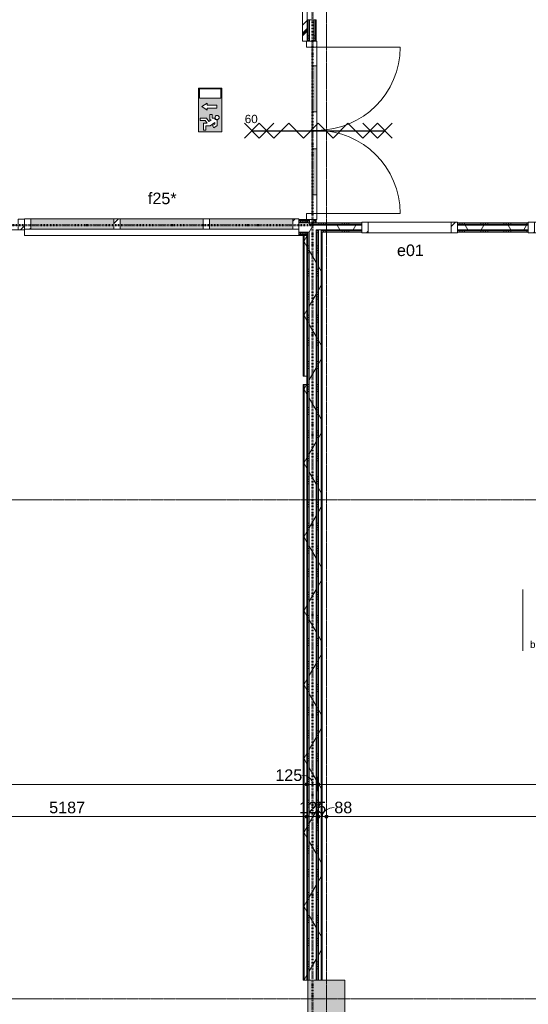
# Model space of a CAD drawing. Header units: millimetres. Extents: x 24475 to 74671, y -6152 to 32037.
# Tile 10 of 36: x 36442 to 41943, y 5339 to 16000. Entities that reach past the tile are written whole.
import ezdxf

# ---------------------------------------------------------------- set-up
doc = ezdxf.new("R2010")
doc.units = ezdxf.units.MM
doc.linetypes.add('Dash dot', pattern=[15.875, 6.35, -4.7625, 0, -4.7625])
doc.linetypes.add('stramien', pattern=[22.225, 12.7, -3.175, 3.175, -3.175])
doc.layers.add('00_Algemeen', color=7, linetype='Continuous', lineweight=9, true_color=0x00a600)
for name, color, linetype, lineweight in [('00_Algemeen-50', 7, 'Continuous', 9), ('22_Metselwerk', 7, 'Continuous', 18), ('25_Metaalconstructiewerk', 7, 'Continuous', 9), ('30_Kozijnen-ramen-deuren', 7, 'Continuous', 9)]:
    doc.layers.add(name, color=color, linetype=linetype, lineweight=lineweight)
doc.styles.add('Arial_1', font='arial.ttf', dxfattribs={"height": 125})
doc.styles.add('Arial_4', font='arial.ttf', dxfattribs={"height": 1.5})
doc.styles.add('Arial_7', font='arial.ttf', dxfattribs={"height": 90})
doc.dimstyles.new('00_AEE_maatvoering_2_5mm', dxfattribs={"dimscale": 304.8, "dimtxt": 127.532425, "dimasz": 0.459318, "dimexe": 0.246063, "dimexo": 0.0625, "dimgap": 0, "dimtad": 1, "dimdec": 0, "dimzin": 0, "dimdsep": 46, "dimtxsty": 'Arial_1', "dimblk1": 'DOTSMALL', "dimblk2": 'DOTSMALL', "dimsah": 1, "dimcen": 0.09, "dimdle": 0.246063, "dimazin": 0, "dimtfac": 1, "dimtdec": 4, "dimtix": 1, "dimtmove": 0, "dimatfit": 3, "dimfxl": 0.246063, "dimfxlon": 1, "dimtvp": 1, "dimtolj": 1, "dimtzin": 0, "dimarcsym": 2})
doc.dimstyles.new('00_AEE_maatvoering_2_5mm_1', dxfattribs={"dimscale": 304.8, "dimtxt": 127.532425, "dimasz": 0.459318, "dimexe": 0.246063, "dimexo": 0.0625, "dimgap": 0, "dimtad": 1, "dimdec": 0, "dimzin": 0, "dimdsep": 46, "dimtxsty": 'Arial_1', "dimblk1": 'DOTSMALL', "dimblk2": 'DOTSMALL', "dimsah": 1, "dimcen": 0.09, "dimdle": 0.246063, "dimazin": 0, "dimtfac": 1, "dimtdec": 4, "dimtix": 1, "dimtmove": 1, "dimatfit": 3, "dimfxl": 0.246063, "dimfxlon": 1, "dimtvp": 1, "dimtolj": 1, "dimtzin": 0, "dimarcsym": 2})
doc.dimstyles.new('00_AEE_maatvoering_2_5mm_2', dxfattribs={"dimscale": 304.8, "dimtxt": 127.532425, "dimasz": 0.459318, "dimexe": 0.246063, "dimexo": 0.0625, "dimgap": 0, "dimtad": 1, "dimdec": 0, "dimzin": 0, "dimdsep": 46, "dimtxsty": 'Arial_1', "dimblk1": 'DOTSMALL', "dimblk2": 'DOTSMALL', "dimsah": 1, "dimcen": 0.09, "dimdle": 0.246063, "dimazin": 0, "dimtfac": 1, "dimtdec": 4, "dimtix": 1, "dimtmove": 2, "dimatfit": 3, "dimfxl": 0.246063, "dimfxlon": 1, "dimtvp": 1, "dimtolj": 1, "dimtzin": 0, "dimarcsym": 2})
pattern_1 = [(90, (42428.73, 13700), (-250, -9e-13), []), (90, (42453.73, 13700), (-250, -9e-13), []), (90, (42478.73, 13700), (-250, -9e-13), []), (90, (42503.73, 13700), (-250, -9e-13), [])]
pattern_2 = [(60, (-3440.02, 0), (-346.4102, 200), []), (120, (-3440.02, 0), (-346.4102, -200), [])]
pattern_3 = [(360, (39547.48, 9550), (3e-13, 250), []), (360, (39547.48, 9525), (3e-13, 250), []), (360, (39547.48, 9500), (3e-13, 250), []), (360, (39547.48, 9475), (3e-13, 250), [])]
pattern_4 = [(180, (39649.98, 15000), (-1e-12, -250), []), (180, (39649.98, 15025), (-1e-12, -250), []), (180, (39649.98, 15050), (-1e-12, -250), []), (180, (39649.98, 15075), (-1e-12, -250), [])]
pattern_5 = [(90, (28978.73, 13662.5), (-250, -9e-13), []), (90, (29003.73, 13662.5), (-250, -9e-13), []), (90, (29028.73, 13662.5), (-250, -9e-13), []), (90, (29053.73, 13662.5), (-250, -9e-13), [])]
pattern_6 = [(45, (-41418, -13750), (-106.066, 106.066), [])]

# ---------------------------------------------------------------- blocks, each defined once
blk = doc.blocks.new('Direct Shape - 2410-10368 v1 - IFC-model constructie _zonder onderbouw_ _MM21228_-1202475-02 tweede verdieping - D')
at = {"layer": '25_Metaalconstructiewerk'}
blk.add_hatch(color=256, dxfattribs=at).paths.add_polyline_path([(43400, 5200), (43400, 5600), (43000, 5600), (43000, 5200)])
for p, q in [((43400, 5600), (43000, 5600)), ((43000, 5600), (43000, 5200)), ((43400, 5200), (43400, 5600)), ((43000, 5200), (43400, 5200))]:
    blk.add_line(p, q, dxfattribs=at)
blk = doc.blocks.new('Direct Shape - NLRS_28_SC_TLB_kolom vierkant prefab_gen_AT_kolom vierkant_gen_lxb 400x400_800298-1202476-02 tweede verdieping - D')
blk.add_blockref('Direct Shape - 2410-10368 v1 - IFC-model constructie _zonder onderbouw_ _MM21228_-1202475-02 tweede verdieping - D', (0, 0))
blk = doc.blocks.new('2410-10368 v1 - IFC-model constructie _zonder onderbouw_ _MM21228__ifc-1-02 tweede verdieping - D')
at = {"layer": '25_Metaalconstructiewerk', "lineweight": 9}
blk.add_blockref('Direct Shape - NLRS_28_SC_TLB_kolom vierkant prefab_gen_AT_kolom vierkant_gen_lxb 400x400_800298-1202476-02 tweede verdieping - D', (0, 0), dxfattribs=at)
blk = doc.blocks.new('32_AEE_VO_FIX_Binnenramen - R_b1034xh2367_Vast lariks-V12-02 tweede verdieping - D')
at = {"layer": '30_Kozijnen-ramen-deuren', "true_color": 0xc0c0c0}
h = blk.add_hatch(dxfattribs=at)
h.set_pattern_fill('FP_51', color=9, style=0, pattern_type=2)
h.set_pattern_definition([(45, (-44100, -13750), (-106.066, 106.066), [])])
h.paths.add_polyline_path([(-450, -57), (-450, 57), (-517, 57), (-517, -57)])
h.paths.add_polyline_path([(517, -57), (517, 57), (450, 57), (450, -57)])
at = {"layer": '30_Kozijnen-ramen-deuren'}
for p, q in [((-517, 57), (-450, 57)), ((-517, 50), (-517, 57)), ((-450, 57), (-450, -57)), ((-450, 57), (450, 57)), ((450, 57), (517, 57)), ((450, -57), (450, 57)), ((517, 57), (517, 50)), ((-517, -57), (-517, -50)), ((-450, -57), (-517, -57)), ((-450, -57), (450, -57)), ((517, -57), (450, -57)), ((517, -50), (517, -57))]:
    blk.add_line(p, q, dxfattribs=at)
blk = doc.blocks.new('32_AEE_VO_FIX_Binnenramen - R_b1034xh2367_Vast lariks dicht-V13-02 tweede verdieping - D')
at = {"layer": '30_Kozijnen-ramen-deuren', "true_color": 0xc0c0c0}
h = blk.add_hatch(dxfattribs=at)
h.set_pattern_fill('FP_52', color=9, style=0, pattern_type=2)
h.set_pattern_definition([(225, (45900, 13750), (106.066, -106.066), [])])
h.paths.add_polyline_path([(-450, 57), (-517, 57), (-517, -57), (-450, -57), (-450, 50)])
h.paths.add_polyline_path([(450, 57), (450, -57), (517, -57), (517, 57)])
at = {"layer": '30_Kozijnen-ramen-deuren'}
for p, q in [((-450, 57), (-517, 57)), ((-517, 57), (-517, 50)), ((-450, -57), (-450, 57)), ((-450, 57), (450, 57)), ((517, 57), (450, 57)), ((450, 57), (450, -57)), ((517, 50), (517, 57)), ((-517, -50), (-517, -57)), ((-517, -57), (-450, -57)), ((-450, -57), (450, -57)), ((450, -57), (517, -57)), ((517, -57), (517, -50))]:
    blk.add_line(p, q, dxfattribs=at)
blk = doc.blocks.new('32_AEE_VO_FIX_Binnendeuren - DD_1800x2600_glasdeuren meranti negge 63-8441723-02 tweede verdieping - D')
at = {"layer": '30_Kozijnen-ramen-deuren', "true_color": 0xc0c0c0}
h = blk.add_hatch(dxfattribs=at)
h.set_pattern_fill('FP_53', color=9, style=0, pattern_type=2)
h.set_pattern_definition([(225, (38967, 13750), (106.066, -106.066), [])])
h.paths.add_polyline_path([(-967, 25), (-967, -89), (-900, -89), (-900, 25)])
h.paths.add_polyline_path([(967, 25), (900, 25), (900, -89), (967, -89), (967, -50)])
at = {"layer": '30_Kozijnen-ramen-deuren', "true_color": 0xbfbfbf}
for points in [[(-700, 25), (-700, -25), (-200, -25), (-200, 25)], [(200, 25), (200, -25), (700, -25), (700, 25)]]:
    blk.add_hatch(color=9, dxfattribs=at).paths.add_polyline_path(points)
at = {"layer": '30_Kozijnen-ramen-deuren'}
for p, q in [((-900, 25), (-967, 25)), ((-967, 25), (-967, -89)), ((-700, 25), (-900, 25)), ((-900, 25), (-900, -25)), ((-900, -89), (-900, 25)), ((-200, 25), (-700, 25)), ((-700, -25), (-700, 25)), ((0, 25), (-200, 25)), ((-200, 25), (-200, -25)), ((0, 25), (200, 25)), ((0, -25), (0, 25)), ((0, -25), (0, 25)), ((200, 25), (700, 25)), ((200, 25), (200, -25)), ((700, 25), (900, 25)), ((700, -25), (700, 25)), ((900, 25), (900, -25)), ((900, 25), (900, -89)), ((967, 25), (900, 25)), ((-967, -89), (-900, -89)), ((-900, -25), (-700, -25)), ((-700, -25), (-200, -25)), ((-200, -25), (0, -25)), ((200, -25), (0, -25)), ((700, -25), (200, -25)), ((900, -25), (700, -25)), ((900, -89), (967, -89)), ((967, -89), (967, -88))]:
    blk.add_line(p, q, dxfattribs=at)
blk = doc.blocks.new('32_AEE_VO_FIX_Binnenramen - 32_AEE_kozijn hout 3-delig 900x1800 meranti-8441724-02 tweede verdieping - D')
at = {"layer": '30_Kozijnen-ramen-deuren', "true_color": 0xc0c0c0}
h = blk.add_hatch(dxfattribs=at)
h.set_pattern_fill('FP_145', color=9, style=0, pattern_type=2)
h.set_pattern_definition(pattern_6)
h.paths.add_polyline_path([(1484, -19.5), (1484, 94.5), (1417, 94.5), (1417, -19.5)])
h.paths.add_polyline_path([(-1484, -19.5), (-1417, -19.5), (-1417, 94.5), (-1484, 94.5)])
at = {"layer": '30_Kozijnen-ramen-deuren', "true_color": 0xc5c7c4}
h = blk.add_hatch(color=9, dxfattribs=at)
h.paths.add_polyline_path([(1417, -19.5), (1417, 94.5), (517, 94.5), (517, -19.5), (1234.6, -19.5)])
h.paths.add_polyline_path([(450, -19.5), (450, 94.5), (-450, 94.5), (-450, -19.5)])
h.paths.add_polyline_path([(-517, -19.5), (-517, 94.5), (-1417, 94.5), (-1417, -19.5)])
at = {"layer": '30_Kozijnen-ramen-deuren', "true_color": 0xc0c0c0}
h = blk.add_hatch(dxfattribs=at)
h.set_pattern_fill('FP_145', color=9, style=0, pattern_type=2)
h.set_pattern_definition(pattern_6)
h.paths.add_polyline_path([(-450, -19.5), (-450, 94.5), (-517, 94.5), (-517, -19.5)])
at = {"layer": '30_Kozijnen-ramen-deuren'}
for p, q in [((-1417, 94.5), (-1484, 94.5)), ((-1484, 94.5), (-1484, -19.5)), ((-1417, -19.5), (-1417, 94.5)), ((-1417, 94.5), (-517, 94.5)), ((-450, 94.5), (-517, 94.5)), ((-517, 94.5), (-517, -19.5)), ((-450, -19.5), (-450, 94.5)), ((-450, 94.5), (450, 94.5)), ((517, 94.5), (450, 94.5)), ((450, 94.5), (450, -19.5)), ((517, -19.5), (517, 94.5)), ((517, 94.5), (1417, 94.5)), ((1484, 94.5), (1417, 94.5)), ((1417, 94.5), (1417, -19.5)), ((1484, 87.5), (1484, 94.5)), ((-1484, -19.5), (-1417, -19.5)), ((-1417, -19.5), (-517, -19.5)), ((-517, -19.5), (-450, -19.5)), ((-450, -19.5), (450, -19.5)), ((450, -19.5), (517, -19.5)), ((517, -19.5), (1417, -19.5)), ((1417, -19.5), (1484, -19.5))]:
    blk.add_line(p, q, dxfattribs=at)
blk = doc.blocks.new('32_AEE_VO_FIX_Binnendeuren - DD_1800x2600_glasdeuren meranti bw-8425635-02 tweede verdieping - D')
at = {"layer": '30_Kozijnen-ramen-deuren', "true_color": 0xc0c0c0}
h = blk.add_hatch(dxfattribs=at)
h.set_pattern_fill('FP_160', color=9, style=0, pattern_type=2)
h.set_pattern_definition([(135, (14802, -43040), (-106.066, -106.066), [])])
h.paths.add_polyline_path([(967, 38), (967, 57), (900, 57), (900, -57), (964, -57), (964, -53), (967, -53), (967, 25)])
h.paths.add_polyline_path([(-900, 57), (-967, 57), (-967, -57), (-900, -57), (-900, -50)])
at = {"layer": '30_Kozijnen-ramen-deuren', "true_color": 0xbfbfbf}
for points in [[(-200, 57), (-700, 57), (-700, 7), (-200, 7)], [(700, 7), (700, 57), (200, 57), (200, 7), (440, 7)]]:
    blk.add_hatch(color=9, dxfattribs=at).paths.add_polyline_path(points)
at = {"layer": '30_Kozijnen-ramen-deuren'}
for p, q in [((-900, 57), (-967, 57)), ((-967, 57), (-967, 50)), ((-700, 57), (-900, 57)), ((-900, 57), (-900, 7)), ((-900, -57), (-900, 57)), ((-900, 7), (-700, 7)), ((-200, 57), (-700, 57)), ((-700, 7), (-700, 57)), ((-700, 7), (-200, 7)), ((0, 57), (-200, 57)), ((-200, 57), (-200, 7)), ((-200, 7), (0, 7)), ((0, 57), (200, 57)), ((0, 7), (0, 57)), ((0, 7), (0, 57)), ((200, 7), (0, 7)), ((200, 57), (700, 57)), ((200, 57), (200, 7)), ((700, 7), (200, 7)), ((700, 57), (900, 57)), ((700, 7), (700, 57)), ((900, 7), (700, 7)), ((900, 57), (900, 7)), ((900, 57), (900, -57)), ((967, 57), (900, 57)), ((967, 50), (967, 57)), ((-967, -57), (-900, -57)), ((900, -57), (964, -57)), ((967, -53), (967, -50))]:
    blk.add_line(p, q, dxfattribs=at)
blk = doc.blocks.new('30_AEE_VO_draairichting - 30_AEE_VO_draairichting-8193441-02 tweede verdieping - D')
at = {"layer": '30_Kozijnen-ramen-deuren'}
blk.add_line((-450, 900), (-450, 0), dxfattribs=at)
blk.add_arc((-450, 0), 900, 360, 90, dxfattribs=at)
blk = doc.blocks.new('30_AEE_VO_draairichting - 30_AEE_VO_draairichting-8193446-02 tweede verdieping - D')
at = {"layer": '30_Kozijnen-ramen-deuren'}
blk.add_line((-450, -900), (-450, 0), dxfattribs=at)
blk.add_arc((-450, 0), 900, 270, 0, dxfattribs=at)
blk = doc.blocks.new('00_AEE_tag_ruimte_groot_2192_zonder PVE - Naam nummer oppervlak bezettingsgraad-5019603-02 tweede verdieping - D')
at = {"layer": '00_Algemeen', "color": 7}
for p, q in [((-8.06, 7.73), (-8.06, 3.23)), ((-8.06, 3.23), (-8.06, 0.65)), ((-8.06, 0.65), (-8.06, -2.44)), ((-8.06, -2.44), (-8.06, -5.54))]:
    blk.add_line(p, q, dxfattribs=at)
at = {"layer": '00_Algemeen', "color": 8, "true_color": 0x808080, "insert": (-6.49, -3.42), "char_height": 1.5, "width": 10.8228, "attachment_point": 1, "style": 'Arial_4'}
blk.add_mtext('bezetting:', dxfattribs=at)
blk = doc.blocks.new('DIMBLOCK16-02 tweede verdieping - D')
at = {"layer": '00_Algemeen-50', "transparency": 16777216}
h = blk.add_hatch(color=256, dxfattribs=at)
edge = h.paths.add_edge_path()
edge.add_arc((29034, 7721), 17.5, 0, 360)
h = blk.add_hatch(color=256, dxfattribs=at)
edge = h.paths.add_edge_path()
edge.add_arc((39547, 7721), 17.5, 0, 360)
for p, q in [((29034, 7721), (29034, 7796)), ((39547, 7721), (39547, 7796)), ((29034, 7721), (39547, 7721)), ((29034, 7721), (29034, 7646)), ((39547, 7721), (39547, 7646))]:
    blk.add_line(p, q, dxfattribs=at)
for centre in [(29034, 7721), (39547, 7721)]:
    blk.add_circle(centre, 17.5, dxfattribs=at)
at = {"layer": '00_Algemeen-50', "color": 0, "transparency": 16777216, "insert": (34330, 7883), "char_height": 125, "width": 576.84, "attachment_point": 1, "line_spacing_factor": 0.941778, "style": 'Arial_1'}
blk.add_mtext('10514', dxfattribs=at)
blk = doc.blocks.new('_DotSmall')
at = {"color": 0, "linetype": 'ByBlock', "const_width": 0.5}
blk.add_lwpolyline([(-0.0625, 0, 1), (0.0625, 0, 1)], format="xyb", close=True, dxfattribs=at)
blk = doc.blocks.new('DIMBLOCK17-02 tweede verdieping - D')
at = {"layer": '00_Algemeen-50', "transparency": 16777216}
h = blk.add_hatch(color=256, dxfattribs=at)
edge = h.paths.add_edge_path()
edge.add_arc((39547, 7721), 17.5, 0, 360)
h = blk.add_hatch(color=256, dxfattribs=at)
edge = h.paths.add_edge_path()
edge.add_arc((39672, 7721), 17.5, 0, 360)
for p, q in [((39547, 7721), (39547, 7796)), ((39672, 7721), (39672, 7796)), ((39547, 7721), (39672, 7721)), ((39547, 7721), (39547, 7646)), ((39672, 7721), (39672, 7646))]:
    blk.add_line(p, q, dxfattribs=at)
for centre in [(39547, 7721), (39672, 7721)]:
    blk.add_circle(centre, 17.5, dxfattribs=at)
blk.add_ellipse((39495, 7721), major_axis=(115, 0), ratio=0.852715, start_param=0, end_param=1.570796, dxfattribs=at)
at = {"layer": '00_Algemeen-50', "color": 0, "transparency": 16777216, "insert": (39207, 7883), "char_height": 125, "width": 346.1, "attachment_point": 1, "line_spacing_factor": 0.941778, "style": 'Arial_1'}
blk.add_mtext('125', dxfattribs=at)
blk = doc.blocks.new('DIMBLOCK18-02 tweede verdieping - D')
at = {"layer": '00_Algemeen-50', "transparency": 16777216}
h = blk.add_hatch(color=256, dxfattribs=at)
edge = h.paths.add_edge_path()
edge.add_arc((39672, 7721), 17.5, 0, 360)
h = blk.add_hatch(color=256, dxfattribs=at)
edge = h.paths.add_edge_path()
edge.add_arc((45210, 7721), 17.5, 0, 360)
for p, q in [((39672, 7721), (39672, 7796)), ((45210, 7721), (45210, 7796)), ((39672, 7721), (45210, 7721)), ((39672, 7721), (39672, 7646)), ((45210, 7721), (45210, 7646))]:
    blk.add_line(p, q, dxfattribs=at)
for centre in [(39672, 7721), (45210, 7721)]:
    blk.add_circle(centre, 17.5, dxfattribs=at)
at = {"layer": '00_Algemeen-50', "color": 0, "transparency": 16777216, "insert": (42249, 7883), "char_height": 125, "width": 461.47, "attachment_point": 1, "line_spacing_factor": 0.941778, "style": 'Arial_1'}
blk.add_mtext('5538', dxfattribs=at)
blk = doc.blocks.new('00_AEE_Nooduitgang - Nooduitgang grijs_dwg_NooduitgangOmlaag-5367716-02 tweede verdieping - D')
at = {"layer": '00_Algemeen', "true_color": 0x999999}
h = blk.add_hatch(color=253, dxfattribs=at)
h.paths.add_polyline_path([(89.5, 7.2), (89.5, 203), (7.2, 203), (7.2, 7.2)])
h.paths.add_polyline_path([(181.9, 77.7), (181.9, 165.5), (167.9, 165.5), (153.9, 165.5), (153.9, 77.8), (135.4, 77.8), (167.9, 29.7), (200.3, 77.7)])
edge = h.paths.add_edge_path()
edge.add_arc((266.8, 168.3), 19.1, 315, 495)
edge.add_arc((266.8, 168.3), 19.1, 135, 315)
edge = h.paths.add_edge_path()
edge.add_line((240.5, 122.1), (240.5, 101.7))
edge.add_line((240.5, 101.7), (288.2, 101.7))
edge.add_line((288.2, 101.7), (288.2, 113.7))
edge.add_line((288.2, 113.7), (302.8, 92.2))
edge.add_line((302.8, 92.2), (273, 71.3))
edge.add_line((273, 71.3), (273, 15.1))
edge.add_line((273, 15.1), (295.3, 15.1))
edge.add_line((295.3, 15.1), (295.3, 60))
edge.add_line((295.3, 60), (318.2, 76.1))
edge.add_line((318.2, 76.1), (319.6, 76.1))
edge.add_line((319.6, 76.1), (319.6, 44.9))
edge.add_line((319.6, 44.9), (381.3, 44.9))
edge.add_line((381.3, 44.9), (381.3, 67.2))
edge.add_line((381.3, 67.2), (341.9, 67.2))
edge.add_line((341.9, 67.2), (341.9, 103.8))
edge.add_line((341.9, 103.8), (312.3, 147.6))
edge.add_line((312.3, 147.6), (326, 147.6))
edge.add_line((326, 147.6), (340.7, 125.8))
edge.add_line((340.7, 125.8), (360.1, 138.9))
edge.add_line((360.1, 138.9), (340.7, 167.7))
edge.add_line((340.7, 167.7), (290.6, 167.7))
edge.add_arc((266.8, 168.3), 23.9, 285.0619, 358.38949, ccw=False)
edge.add_line((273, 145.3), (273, 122.1))
edge.add_line((273, 122.1), (240.5, 122.1))
h.paths.add_polyline_path([(0, 210.1), (396.4, 210.1), (396.4, 0), (0, 0)])
at = {"layer": '00_Algemeen', "color": 253, "true_color": 0x999999}
blk.add_line((319.6, 76.1), (318.2, 76.1), dxfattribs=at)
at = {"layer": '00_Algemeen', "color": 253, "true_color": 0x999999, "flags": 128}
for points in [[(0, 210.1), (0, 0), (396.4, 0), (396.4, 210.1)], [(89.5, 7.2), (89.5, 203), (7.2, 203), (7.2, 7.2)], [(200.3, 77.7), (181.9, 77.7), (181.9, 165.5), (167.9, 165.5), (153.9, 165.5), (153.9, 77.8), (135.4, 77.8), (167.9, 29.7)]]:
    blk.add_lwpolyline(points, close=True, dxfattribs=at)
for points in [[(240.5, 118.1), (240.5, 101.7), (240.5, 122.1), (273, 122.1), (273, 145.3)], [(288.2, 113.7), (288.2, 101.7), (240.5, 101.7)], [(290.6, 167.7), (340.7, 167.7), (360.1, 138.9), (340.7, 125.8), (326, 147.6), (312.3, 147.6), (341.9, 103.8), (341.9, 67.2), (381.3, 67.2), (381.3, 44.9), (319.6, 44.9), (319.6, 77), (295.3, 60), (295.3, 15.1), (273, 15.1), (273, 71.3), (302.8, 92.2), (288.2, 113.7)]]:
    blk.add_lwpolyline(points, dxfattribs=at)
at = {"layer": '00_Algemeen', "color": 253, "true_color": 0x999999}
blk.add_circle((266.8, 168.3), 19.1, dxfattribs=at)
blk.add_arc((266.8, 168.3), 23.9, 285.0619, 358.38949, dxfattribs=at)
blk = doc.blocks.new('00_AEE_Nooduitgang - Nooduitgang grijs_dwg-5367715-02 tweede verdieping - D')
blk.add_blockref('00_AEE_Nooduitgang - Nooduitgang grijs_dwg_NooduitgangOmlaag-5367716-02 tweede verdieping - D', (0, 0))
blk = doc.blocks.new('00_AEE_Nooduitgang - 00_AEE_Nooduitgang-5365373-02 tweede verdieping - D')
at = {"xscale": 0.0237957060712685, "yscale": 0.0237957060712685, "zscale": 0.0237957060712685}
blk.add_blockref('00_AEE_Nooduitgang - Nooduitgang grijs_dwg-5367715-02 tweede verdieping - D', (-4.72, 0), dxfattribs=at)
blk = doc.blocks.new('DIMBLOCK74-02 tweede verdieping - D')
at = {"layer": '00_Algemeen-50', "transparency": 16777216}
h = blk.add_hatch(color=256, dxfattribs=at)
edge = h.paths.add_edge_path()
edge.add_arc((34360, 7371), 17.5, 0, 360)
h = blk.add_hatch(color=256, dxfattribs=at)
edge = h.paths.add_edge_path()
edge.add_arc((39547, 7371), 17.5, 0, 360)
for p, q in [((34360, 7371), (34360, 7446)), ((34360, 7371), (39547, 7371)), ((34360, 7371), (34360, 7296)), ((39547, 7371), (39547, 7446)), ((39547, 7371), (39547, 7296))]:
    blk.add_line(p, q, dxfattribs=at)
for centre in [(34360, 7371), (39547, 7371)]:
    blk.add_circle(centre, 17.5, dxfattribs=at)
at = {"layer": '00_Algemeen-50', "color": 0, "transparency": 16777216, "insert": (36761, 7533), "char_height": 125, "width": 461.47, "attachment_point": 1, "line_spacing_factor": 0.941778, "style": 'Arial_1'}
blk.add_mtext('5187', dxfattribs=at)
blk = doc.blocks.new('DIMBLOCK75-02 tweede verdieping - D')
at = {"layer": '00_Algemeen-50', "transparency": 16777216}
h = blk.add_hatch(color=256, dxfattribs=at)
edge = h.paths.add_edge_path()
edge.add_arc((39547, 7371), 17.5, 0, 360)
h = blk.add_hatch(color=256, dxfattribs=at)
edge = h.paths.add_edge_path()
edge.add_arc((39672, 7371), 17.5, 0, 360)
for p, q in [((39547, 7371), (39547, 7446)), ((39547, 7371), (39672, 7371)), ((39547, 7371), (39547, 7296)), ((39672, 7371), (39672, 7446)), ((39672, 7371), (39672, 7296))]:
    blk.add_line(p, q, dxfattribs=at)
for centre in [(39547, 7371), (39672, 7371)]:
    blk.add_circle(centre, 17.5, dxfattribs=at)
at = {"layer": '00_Algemeen-50', "color": 0, "transparency": 16777216, "insert": (39466, 7533), "char_height": 125, "width": 346.1, "attachment_point": 1, "line_spacing_factor": 0.941778, "style": 'Arial_1'}
blk.add_mtext('125', dxfattribs=at)
blk = doc.blocks.new('DIMBLOCK76-02 tweede verdieping - D')
at = {"layer": '00_Algemeen-50', "transparency": 16777216}
h = blk.add_hatch(color=256, dxfattribs=at)
edge = h.paths.add_edge_path()
edge.add_arc((39672, 7371), 17.5, 0, 360)
h = blk.add_hatch(color=256, dxfattribs=at)
edge = h.paths.add_edge_path()
edge.add_arc((39760, 7371), 17.5, 0, 360)
for p, q in [((39672, 7371), (39672, 7446)), ((39672, 7371), (39760, 7371)), ((39672, 7371), (39672, 7296)), ((39760, 7371), (39760, 7446)), ((39760, 7371), (39760, 7296))]:
    blk.add_line(p, q, dxfattribs=at)
for centre in [(39672, 7371), (39760, 7371)]:
    blk.add_circle(centre, 17.5, dxfattribs=at)
blk.add_ellipse((39845, 7371), major_axis=(129, 0), ratio=0.760752, start_param=1.570796, end_param=3.141593, dxfattribs=at)
at = {"layer": '00_Algemeen-50', "color": 0, "transparency": 16777216, "insert": (39845, 7533), "char_height": 125, "width": 230.74, "attachment_point": 1, "line_spacing_factor": 0.941778, "style": 'Arial_1'}
blk.add_mtext('88', dxfattribs=at)
blk = doc.blocks.new('DIMBLOCK77-02 tweede verdieping - D')
at = {"layer": '00_Algemeen-50', "transparency": 16777216}
h = blk.add_hatch(color=256, dxfattribs=at)
edge = h.paths.add_edge_path()
edge.add_arc((39760, 7371), 17.5, 0, 360)
h = blk.add_hatch(color=256, dxfattribs=at)
edge = h.paths.add_edge_path()
edge.add_arc((45160, 7371), 17.5, 0, 360)
for p, q in [((39760, 7371), (39760, 7446)), ((39760, 7371), (45160, 7371)), ((39760, 7371), (39760, 7296)), ((45160, 7371), (45160, 7446)), ((45160, 7371), (45160, 7296))]:
    blk.add_line(p, q, dxfattribs=at)
for centre in [(39760, 7371), (45160, 7371)]:
    blk.add_circle(centre, 17.5, dxfattribs=at)
at = {"layer": '00_Algemeen-50', "color": 0, "transparency": 16777216, "insert": (42268, 7533), "char_height": 125, "width": 461.47, "attachment_point": 1, "line_spacing_factor": 0.941778, "style": 'Arial_1'}
blk.add_mtext('5400', dxfattribs=at)

msp = doc.modelspace()

# ---------------------------------------------------------------- hatches: boundary and pattern name
at = {"layer": '22_Metselwerk', "lineweight": 9}
h = msp.add_hatch(dxfattribs=at)
h.set_pattern_fill('FP_98', color=256, style=0, pattern_type=2)
h.set_pattern_definition([(45, (-3440.02, 0), (-249.9997, 249.9997), []), (45, (-3355.02, 0), (-249.9997, 249.9997), []), (45, (-3350.02, 0), (-249.9997, 249.9997), []), (45, (-3345.02, 0), (-249.9997, 249.9997), []), (45, (-3340.02, 0), (-249.9997, 249.9997), []), (45, (-3335.02, 0), (-249.9997, 249.9997), []), (45, (-3330.02, 0), (-249.9997, 249.9997), []), (45, (-3325.02, 0), (-249.9997, 249.9997), [])])
h.paths.add_polyline_path([(39500, 15769), (39550, 15769), (39550, 17333), (39500, 17333), (39500, 16066.5)])
h.paths.add_polyline_path([(39536, 21316), (39550, 21316), (39550, 21600), (39537.5, 21600), (39537.5, 23933), (39500, 23933), (39500, 21316)])
h.paths.add_polyline_path([(39500, 25467), (39537.5, 25467), (39537.5, 26850), (39500, 26850), (39500, 25727.5)])
h = msp.add_hatch(dxfattribs=at)
h.set_pattern_fill('FP_60', color=256, angle=90, style=0, pattern_type=2)
h.set_pattern_definition(pattern_4)
h.paths.add_polyline_path([(39550, 13800), (39562.5, 13800), (39562.5, 13835), (39550, 13835)])
h.paths.add_polyline_path([(39562.5, 15769), (39562.5, 16000), (39550, 16000), (39550, 15769)])
h = msp.add_hatch(dxfattribs=at)
h.set_pattern_fill('FP_60', color=256, angle=90, style=0, pattern_type=2)
h.set_pattern_definition(pattern_4)
h.paths.add_polyline_path([(39575, 13800), (39575, 13835), (39562.5, 13835), (39562.5, 13800)])
h.paths.add_polyline_path([(39575, 15769), (39575, 16000), (39562.5, 16000), (39562.5, 15769)])
h = msp.add_hatch(dxfattribs=at)
h.set_pattern_fill('FP_60', color=256, angle=90, style=0, pattern_type=2)
h.set_pattern_definition(pattern_4)
h.paths.add_polyline_path([(39637.5, 13800), (39637.5, 13835), (39625, 13835), (39625, 13800)])
h.paths.add_polyline_path([(39637.5, 15769), (39637.5, 16000), (39625, 16000), (39625, 15769)])
h = msp.add_hatch(dxfattribs=at)
h.set_pattern_fill('FP_60', color=256, angle=90, style=0, pattern_type=2)
h.set_pattern_definition(pattern_4)
h.paths.add_polyline_path([(39637.5, 13800), (39650, 13800), (39650, 13835), (39637.5, 13835)])
h.paths.add_polyline_path([(39650, 15769), (39650, 16000), (39637.5, 16000), (39637.5, 15769)])
h = msp.add_hatch(dxfattribs=at)
h.set_pattern_fill('FP_91', color=256, angle=90, style=0, pattern_type=2)
h.set_pattern_definition(pattern_5)
h.paths.add_polyline_path([(39547.5, 13825), (39547.5, 13837.5), (39462, 13837.5), (39462, 13825)])
h.paths.add_polyline_path([(34560, 13825), (34560, 13837.5), (34160, 13837.5), (34160, 13825)])
h.paths.add_polyline_path([(29160, 13825), (29160, 13837.5), (27960.1, 13837.5), (27960.1, 13825)])
h = msp.add_hatch(dxfattribs=at)
h.set_pattern_fill('FP_91', color=256, angle=90, style=0, pattern_type=2)
h.set_pattern_definition(pattern_5)
h.paths.add_polyline_path([(39547.5, 13812.5), (39547.5, 13825), (39462, 13825), (39462, 13812.5)])
h.paths.add_polyline_path([(34160, 13812.5), (34560, 13812.5), (34560, 13825), (34160, 13825)])
h.paths.add_polyline_path([(29160, 13812.5), (29160, 13825), (27960.1, 13825), (27960.1, 13812.5)])
h = msp.add_hatch(dxfattribs=at)
h.set_pattern_fill('FP_91', color=256, angle=90, style=0, pattern_type=2)
h.set_pattern_definition(pattern_5)
h.paths.add_polyline_path([(39547.5, 13800), (39547.5, 13812.5), (39462, 13812.5), (39462, 13800)])
h.paths.add_polyline_path([(34560, 13800), (34560, 13812.5), (34160, 13812.5), (34160, 13800)])
h.paths.add_polyline_path([(29160, 13800), (29160, 13812.5), (27960.1, 13812.5), (27960.1, 13800)])
h = msp.add_hatch(dxfattribs=at)
h.set_pattern_fill('FP_11', color=256, angle=60, style=0, pattern_type=2)
h.set_pattern_definition(pattern_2)
h.paths.add_polyline_path([(39547.5, 13700), (39572.5, 13700), (39572.5, 13800), (39462, 13800), (39462, 13700), (39543.5, 13700)])
h.paths.add_polyline_path([(34560, 13700), (34560, 13800), (34160, 13800), (34160, 13700)])
h.paths.add_polyline_path([(29160, 13700), (29160, 13800), (27960.1, 13800), (27960.1, 13700)])
h = msp.add_hatch(dxfattribs=at)
h.set_pattern_fill('FP_27', color=256, angle=90, style=0, pattern_type=2)
h.set_pattern_definition(pattern_1)
h.paths.add_polyline_path([(44777, 13787.5), (45122.5, 13787.5), (45122.5, 13800), (44777, 13800)])
h.paths.add_polyline_path([(42977, 13787.5), (43743, 13787.5), (43743, 13800), (42977, 13800)])
h.paths.add_polyline_path([(41943, 13787.5), (41943, 13800), (41177, 13800), (41177, 13787.5), (41198.3, 13787.5)])
h.paths.add_polyline_path([(40143, 13787.5), (40143, 13800), (39572.5, 13800), (39572.5, 13787.5), (39874.4, 13787.5)])
h = msp.add_hatch(dxfattribs=at)
h.set_pattern_fill('FP_27', color=256, angle=90, style=0, pattern_type=2)
h.set_pattern_definition(pattern_1)
h.paths.add_polyline_path([(44777, 13775), (45122.5, 13775), (45122.5, 13787.5), (44777, 13787.5)])
h.paths.add_polyline_path([(43743, 13775), (43743, 13787.5), (42977, 13787.5), (42977, 13775)])
h.paths.add_polyline_path([(41943, 13775), (41943, 13787.5), (41177, 13787.5), (41177, 13775), (41198.3, 13775)])
h.paths.add_polyline_path([(40143, 13775), (40143, 13787.5), (39572.5, 13787.5), (39572.5, 13775), (39874.4, 13775)])
h = msp.add_hatch(dxfattribs=at)
h.set_pattern_fill('FP_11', color=256, angle=60, style=0, pattern_type=2)
h.set_pattern_definition(pattern_2)
h.paths.add_polyline_path([(45110, 13725), (45135, 13725), (45135, 13775), (44777, 13775), (44777, 13725)])
h.paths.add_polyline_path([(43743, 13725), (43743, 13775), (42977, 13775), (42977, 13725)])
h.paths.add_polyline_path([(41177, 13725), (41943, 13725), (41943, 13775), (41177, 13775)])
h.paths.add_polyline_path([(39572.5, 13725), (40143, 13725), (40143, 13775), (39572.5, 13775)])
h = msp.add_hatch(dxfattribs=at)
h.set_pattern_fill('FP_91', color=256, angle=90, style=0, pattern_type=2)
h.set_pattern_definition(pattern_5)
h.paths.add_polyline_path([(39543.5, 13687.5), (39560, 13687.5), (39560, 13700), (39462, 13700), (39462, 13687.5)])
h.paths.add_polyline_path([(34560, 13687.5), (34560, 13700), (34160, 13700), (34160, 13687.5)])
h.paths.add_polyline_path([(29160, 13687.5), (29160, 13700), (27960.1, 13700), (27960.1, 13687.5)])
h = msp.add_hatch(dxfattribs=at)
h.set_pattern_fill('FP_91', color=256, angle=90, style=0, pattern_type=2)
h.set_pattern_definition(pattern_5)
h.paths.add_polyline_path([(39462, 13675), (39547.5, 13675), (39547.5, 13687.5), (39462, 13687.5)])
h.paths.add_polyline_path([(34160, 13675), (34560, 13675), (34560, 13687.5), (34160, 13687.5)])
h.paths.add_polyline_path([(29160, 13675), (29160, 13687.5), (27960.1, 13687.5), (27960.1, 13675)])
h = msp.add_hatch(dxfattribs=at)
h.set_pattern_fill('FP_91', color=256, angle=90, style=0, pattern_type=2)
h.set_pattern_definition(pattern_5)
h.paths.add_polyline_path([(39462, 13662.5), (39547.5, 13662.5), (39547.5, 13675), (39462, 13675)])
h.paths.add_polyline_path([(34560, 13662.5), (34560, 13675), (34160, 13675), (34160, 13662.5)])
h.paths.add_polyline_path([(29160, 13662.5), (29160, 13675), (27960.1, 13675), (27960.1, 13662.5)])
h = msp.add_hatch(dxfattribs=at)
h.set_pattern_fill('FP_154', color=256, angle=90, style=0, pattern_type=2)
h.set_pattern_definition([(180, (39547.48, 13001.88), (-3e-14, -250), []), (180, (39547.48, 13026.88), (-3e-14, -250), []), (180, (39547.48, 13051.88), (-3e-14, -250), []), (180, (39547.48, 13076.88), (-3e-14, -250), [])])
h.paths.add_polyline_path([(39507.5, 12138.7), (39517.5, 12138.7), (39517.5, 13665), (39507.5, 13665), (39507.5, 13225)])
h = msp.add_hatch(dxfattribs=at)
h.set_pattern_fill('FP_11', color=256, angle=60, style=0, pattern_type=2)
h.set_pattern_definition(pattern_2)
h.paths.add_polyline_path([(39547.5, 12138.7), (39547.5, 13665), (39517.5, 13665), (39517.5, 12138.7)])
h = msp.add_hatch(dxfattribs=at)
h.set_pattern_fill('FP_31', color=256, angle=90, style=0, pattern_type=2)
h.set_pattern_definition(pattern_3)
h.paths.add_polyline_path([(39547.5, 5600), (39560, 5600), (39560, 13687.5), (39547.5, 13687.5), (39547.5, 9815.3)])
h = msp.add_hatch(dxfattribs=at)
h.set_pattern_fill('FP_31', color=256, angle=90, style=0, pattern_type=2)
h.set_pattern_definition(pattern_3)
h.paths.add_polyline_path([(39560, 5600), (39572.5, 5600), (39572.5, 13700), (39560, 13700), (39560, 9815.3)])
h = msp.add_hatch(dxfattribs=at)
h.set_pattern_fill('FP_11', color=256, angle=60, style=0, pattern_type=2)
h.set_pattern_definition(pattern_2)
h.paths.add_polyline_path([(39647.5, 5600), (39647.5, 13725), (39572.5, 13725), (39572.5, 5600)])
h = msp.add_hatch(dxfattribs=at)
h.set_pattern_fill('FP_27', color=256, angle=90, style=0, pattern_type=2)
h.set_pattern_definition(pattern_1)
h.paths.add_polyline_path([(44777, 13712.5), (45122.5, 13712.5), (45122.5, 13725), (44777, 13725)])
h.paths.add_polyline_path([(43743, 13712.5), (43743, 13725), (42977, 13725), (42977, 13712.5)])
h.paths.add_polyline_path([(41177, 13712.5), (41943, 13712.5), (41943, 13725), (41177, 13725)])
h.paths.add_polyline_path([(39709, 13712.5), (40143, 13712.5), (40143, 13725), (39702.5, 13725), (39702.5, 13712.5)])
h.paths.add_polyline_path([(39647.5, 13712.5), (39672.5, 13712.5), (39672.5, 13725), (39647.5, 13725)])
h = msp.add_hatch(dxfattribs=at)
h.set_pattern_fill('FP_27', color=256, angle=90, style=0, pattern_type=2)
h.set_pattern_definition(pattern_1)
h.paths.add_polyline_path([(45122.5, 13700), (45122.5, 13712.5), (44777, 13712.5), (44777, 13700), (45110, 13700)])
h.paths.add_polyline_path([(43743, 13700), (43743, 13712.5), (42977, 13712.5), (42977, 13700)])
h.paths.add_polyline_path([(41943, 13700), (41943, 13712.5), (41177, 13712.5), (41177, 13700), (41198.3, 13700)])
h.paths.add_polyline_path([(40143, 13700), (40143, 13712.5), (39702.5, 13712.5), (39702.5, 13700), (39874.4, 13700)])
h.paths.add_polyline_path([(39647.5, 13700), (39672.5, 13700), (39672.5, 13712.5), (39647.5, 13712.5)])
h = msp.add_hatch(dxfattribs=at)
h.set_pattern_fill('FP_31', color=256, angle=90, style=0, pattern_type=2)
h.set_pattern_definition(pattern_3)
h.paths.add_polyline_path([(39647.5, 5600), (39660, 5600), (39660, 13700), (39647.5, 13700), (39647.5, 9815.3)])
h = msp.add_hatch(dxfattribs=at)
h.set_pattern_fill('FP_31', color=256, angle=90, style=0, pattern_type=2)
h.set_pattern_definition(pattern_3)
h.paths.add_polyline_path([(39660, 5600), (39672.5, 5600), (39672.5, 13700), (39660, 13700), (39660, 9815.3)])
h = msp.add_hatch(dxfattribs=at)
h.set_pattern_fill('FP_11', color=256, angle=60, style=0, pattern_type=2)
h.set_pattern_definition(pattern_2)
h.paths.add_polyline_path([(39672.5, 5600), (39702.5, 5600), (39702.5, 13725), (39672.5, 13725), (39672.5, 9815.3)])
h = msp.add_hatch(dxfattribs=at)
h.set_pattern_fill('FP_161', color=256, angle=90, style=0, pattern_type=2)
h.set_pattern_definition([(360, (39672.48, 9550), (3e-13, 250), []), (360, (39672.48, 9525), (3e-13, 250), []), (360, (39672.48, 9500), (3e-13, 250), []), (360, (39672.48, 9475), (3e-13, 250), [])])
h.paths.add_polyline_path([(39712.5, 5600), (39712.5, 13700), (39702.5, 13700), (39702.5, 5600)])
h = msp.add_hatch(dxfattribs=at)
h.set_pattern_fill('FP_153', color=256, angle=90, style=0, pattern_type=2)
h.set_pattern_definition([(180, (39547.48, 8924.37), (-4e-13, -250), []), (180, (39547.48, 8949.37), (-4e-13, -250), []), (180, (39547.48, 8974.37), (-4e-13, -250), []), (180, (39547.48, 8999.37), (-4e-13, -250), [])])
h.paths.add_polyline_path([(39517.5, 5600), (39517.5, 12048.7), (39507.5, 12048.7), (39507.5, 5600)])
h = msp.add_hatch(dxfattribs=at)
h.set_pattern_fill('FP_13', color=256, angle=60, style=0, pattern_type=2)
h.set_pattern_definition(pattern_2)
h.paths.add_polyline_path([(39547.5, 5600), (39547.5, 12048.7), (39517.5, 12048.7), (39517.5, 5600)])

# ---------------------------------------------------------------- linework, layer by layer
at = {"layer": '00_Algemeen', "color": 150, "linetype": 'stramien', "true_color": 0x0080ff}
for p, q in [((39760, -4950.1), (39760, 31736.6)), ((74371.4, 10800), (25788, 10800)), ((74371.4, 5400), (25788, 5400))]:
    msp.add_line(p, q, dxfattribs=at)
at = {"layer": '00_Algemeen', "color": 96, "linetype": 'Dash dot', "lineweight": 50, "true_color": 0x008000}
for p, q in [((39610, 26882.5), (39610, 5240)), ((39590, 13775), (27960.1, 13775))]:
    msp.add_line(p, q, dxfattribs=at)
at = {"layer": '00_Algemeen', "color": 96, "lineweight": 25, "true_color": 0x008000}
for p, q in [((39031.9, 14718.3), (38871.9, 14878.3)), ((38871.9, 14718.3), (39031.9, 14878.3)), ((39191.9, 14718.3), (39031.9, 14878.3)), ((39031.9, 14718.3), (39191.9, 14878.3)), ((39351.9, 14878.3), (39191.9, 14718.3)), ((39511.9, 14718.3), (39351.9, 14878.3)), ((39671.9, 14878.3), (39511.9, 14718.3)), ((39831.9, 14718.3), (39671.9, 14878.3)), ((39991.9, 14878.3), (39831.9, 14718.3)), ((40151.9, 14718.3), (39991.9, 14878.3)), ((40311.9, 14878.3), (40151.9, 14718.3)), ((40311.9, 14718.3), (40151.9, 14878.3)), ((40471.9, 14718.3), (40311.9, 14878.3)), ((40311.9, 14718.3), (40471.9, 14878.3)), ((38951.9, 14798.3), (40391.9, 14798.3))]:
    msp.add_line(p, q, dxfattribs=at)
at = {"layer": '22_Metselwerk'}
for p, q in [((39500, 17333), (39500, 15769)), ((39550, 17333), (39550, 15769)), ((39625, 16000), (39575, 16000)), ((39575, 15769), (39575, 16000)), ((39625, 15769), (39625, 16000)), ((39500, 15769), (39550, 15769)), ((39575, 15769), (39625, 15769)), ((39462, 13800), (39462, 13700)), ((39462, 13800), (39547.5, 13800)), ((39572.5, 13800), (39572.5, 13775)), ((39572.5, 13775), (40143, 13775)), ((39625, 13835), (39575, 13835)), ((39575, 13800), (39575, 13835)), ((39575, 13800), (39625, 13800)), ((39625, 13800), (39625, 13835)), ((40143, 13725), (40143, 13775)), ((41177, 13775), (41177, 13725)), ((41177, 13775), (41943, 13775)), ((41943, 13725), (41943, 13775)), ((39462, 13700), (39572.5, 13700)), ((39572.5, 13700), (39572.5, 5600)), ((39647.5, 13725), (39647.5, 5600)), ((39647.5, 13725), (40143, 13725)), ((41177, 13725), (41943, 13725)), ((39572.5, 5600), (39647.5, 5600))]:
    msp.add_line(p, q, dxfattribs=at)
at = {"layer": '22_Metselwerk', "lineweight": 9}
for p, q in [((39575, 16000), (39550, 16000)), ((39562.5, 15769), (39562.5, 16000)), ((39650, 16000), (39625, 16000)), ((39637.5, 15769), (39637.5, 16000)), ((39650, 15769), (39650, 16000)), ((39550, 15769), (39575, 15769)), ((39625, 15769), (39650, 15769)), ((39547.5, 13837.5), (39462, 13837.5)), ((39462, 13837.5), (39462, 13800)), ((39462, 13825), (39547.5, 13825)), ((39462, 13812.5), (39547.5, 13812.5)), ((39547.5, 13800), (39547.5, 13837.5)), ((40143, 13800), (39547.5, 13800)), ((39550, 13835), (39550, 13800)), ((39575, 13835), (39550, 13835)), ((39562.5, 13800), (39562.5, 13835)), ((39572.5, 13787.5), (40143, 13787.5)), ((39650, 13835), (39625, 13835)), ((39637.5, 13800), (39637.5, 13835)), ((39650, 13800), (39650, 13835)), ((40143, 13775), (40143, 13800)), ((41943, 13800), (41177, 13800)), ((41177, 13800), (41177, 13775)), ((41177, 13787.5), (41943, 13787.5)), ((41943, 13775), (41943, 13800)), ((36494, 13725.5), (36494, 13662.5)), ((39547.5, 13662.5), (36494, 13662.5)), ((39462, 13700), (39462, 13662.5)), ((39462, 13687.5), (39560, 13687.5)), ((39462, 13675), (39547.5, 13675)), ((39547.5, 13665), (39507.5, 13665)), ((39507.5, 13665), (39507.5, 12138.7)), ((39517.5, 13665), (39517.5, 12138.7)), ((39547.5, 5600), (39547.5, 13687.5)), ((39560, 13700), (39560, 5600)), ((39647.5, 13712.5), (39672.5, 13712.5)), ((39672.5, 13700), (39647.5, 13700)), ((39660, 13700), (39660, 5600)), ((39672.5, 13725), (39672.5, 5600)), ((39702.5, 13725), (39702.5, 5600)), ((39702.5, 13712.5), (40143, 13712.5)), ((39702.5, 13700), (40143, 13700)), ((39712.5, 5600), (39712.5, 13700)), ((40143, 13700), (40143, 13725)), ((41177, 13725), (41177, 13700)), ((41177, 13712.5), (41943, 13712.5)), ((41177, 13700), (41943, 13700)), ((41943, 13700), (41943, 13725)), ((39507.5, 12138.7), (39547.5, 12138.7)), ((39547.5, 12048.7), (39507.5, 12048.7)), ((39507.5, 12048.7), (39507.5, 5600)), ((39517.5, 12048.7), (39517.5, 5600)), ((39507.5, 5600), (39572.5, 5600)), ((39647.5, 5600), (39712.5, 5600))]:
    msp.add_line(p, q, dxfattribs=at)

# ---------------------------------------------------------------- block references
at = {"lineweight": 5}
msp.add_blockref('2410-10368 v1 - IFC-model constructie _zonder onderbouw_ _MM21228__ifc-1-02 tweede verdieping - D', (-3440, 0), dxfattribs=at)
at = {"layer": '00_Algemeen', "color": 253, "true_color": 0x999999, "xscale": 50, "yscale": 50, "zscale": 50, "rotation": 269.9999999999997}
msp.add_blockref('00_AEE_Nooduitgang - 00_AEE_Nooduitgang-5365373-02 tweede verdieping - D', (38377.2, 15022.3), dxfattribs=at)
at = {"layer": '00_Algemeen', "color": 8, "true_color": 0x808080, "xscale": 49.99999999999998, "yscale": 49.99999999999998, "zscale": 49.99999999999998}
msp.add_blockref('00_AEE_tag_ruimte_groot_2192_zonder PVE - Naam nummer oppervlak bezettingsgraad-5019603-02 tweede verdieping - D', (42286.8, 9444.1), dxfattribs=at)
at = {"layer": '30_Kozijnen-ramen-deuren'}
for name, p, rotation in [('32_AEE_VO_FIX_Binnendeuren - DD_1800x2600_glasdeuren meranti bw-8425635-02 tweede verdieping - D', (39600, 14802), 269.999999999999), ('30_AEE_VO_draairichting - 30_AEE_VO_draairichting-8193441-02 tweede verdieping - D', (39657, 15252), 269.999999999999), ('30_AEE_VO_draairichting - 30_AEE_VO_draairichting-8193446-02 tweede verdieping - D', (39657, 14352), 89.99999999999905), ('32_AEE_VO_FIX_Binnendeuren - DD_1800x2600_glasdeuren meranti negge 63-8441723-02 tweede verdieping - D', (35527, 13750), 180), ('32_AEE_VO_FIX_Binnenramen - R_b1034xh2367_Vast lariks dicht-V13-02 tweede verdieping - D', (42460, 13750), 180)]:
    msp.add_blockref(name, p, dxfattribs=dict(at, rotation=rotation))
for name, p in [('32_AEE_VO_FIX_Binnenramen - 32_AEE_kozijn hout 3-delig 900x1800 meranti-8441724-02 tweede verdieping - D', (37978, 13750)), ('32_AEE_VO_FIX_Binnenramen - R_b1034xh2367_Vast lariks-V12-02 tweede verdieping - D', (40660, 13750))]:
    msp.add_blockref(name, p, dxfattribs=at)

# ---------------------------------------------------------------- texts
at = {"layer": '00_Algemeen', "color": 7, "lineweight": 18, "insert": (38876.7, 14970.2), "char_height": 90, "width": 168.354, "attachment_point": 1, "style": 'Arial_7'}
msp.add_mtext('60', dxfattribs=at)
at = {"layer": '30_Kozijnen-ramen-deuren', "char_height": 125, "attachment_point": 1, "style": 'Arial_1'}
for s, insert, width in [('f25*', (37829, 14127.7), 376.793), ('e01', (40522.7, 13565.7), 348.734)]:
    msp.add_mtext(s, dxfattribs=dict(at, insert=insert, width=width))

# ---------------------------------------------------------------- dimensions: what is measured, and where the dimension line sits
at = {"layer": '00_Algemeen', "color": 7}
for base, p1, p2, dimstyle, override, picture, middle in [((39547.5, 7720.7), (29033.9, 7795.7), (39547.5, 7795.7), '00_AEE_maatvoering_2_5mm_2', {"dimpost": '<>', "dimfxl": 10513.547213}, 'DIMBLOCK16-02 tweede verdieping - D', (34618.3, 7799.7)), ((39672.5, 7720.7), (39547.5, 7795.7), (39672.5, 7795.7), '00_AEE_maatvoering_2_5mm_1', {"dimpost": '<>', "dimfxl": 125}, 'DIMBLOCK17-02 tweede verdieping - D', (39379.6, 7799.7)), ((39759.9775694, 7370.7181647), (39672.4775694, 7445.7181647), (39759.9775694, 7445.7181647), '00_AEE_maatvoering_2_5mm_1', {"dimpost": '<>', "dimfxl": 87.5}, 'DIMBLOCK76-02 tweede verdieping - D', (39960.5491977, 7449.6635402))]:
    dim = msp.add_linear_dim(base=base, p1=p1, p2=p2, dimstyle=dimstyle, override=override, dxfattribs=at)
    dim.commit()
    dim.dimension.update_dxf_attribs({"geometry": picture, "text_midpoint": middle, "dimtype": 160})
for base, p1, p2, override, picture, middle in [((45209.9775694, 7720.7181647), (39672.4775694, 7795.7181647), (45209.9775694, 7795.7181647), {"dimpost": '<>', "dimfxl": 5537.5}, 'DIMBLOCK18-02 tweede verdieping - D', (42441.2275694, 7784.5824216)), ((39547.4775694, 7370.7181647), (34359.9775707, 7445.7181647), (39547.4775694, 7445.7181647), {"dimpost": '<>', "dimfxl": 5187.499999}, 'DIMBLOCK74-02 tweede verdieping - D', (36953.72757, 7434.5397886)), ((39672.5, 7370.7), (39547.5, 7445.7), (39672.5, 7445.7), {"dimpost": '<>', "dimfxl": 125}, 'DIMBLOCK75-02 tweede verdieping - D', (39610, 7434.5)), ((45160, 7370.7), (39760, 7445.7), (45160, 7445.7), {"dimpost": '<>', "dimfxl": 5400.000001}, 'DIMBLOCK77-02 tweede verdieping - D', (42460, 7434.5))]:
    dim = msp.add_linear_dim(base=base, p1=p1, p2=p2, dimstyle='00_AEE_maatvoering_2_5mm', override=override, dxfattribs=at)
    dim.commit()
    dim.dimension.update_dxf_attribs({"geometry": picture, "text_midpoint": middle})

doc.saveas('drawing.dxf')
